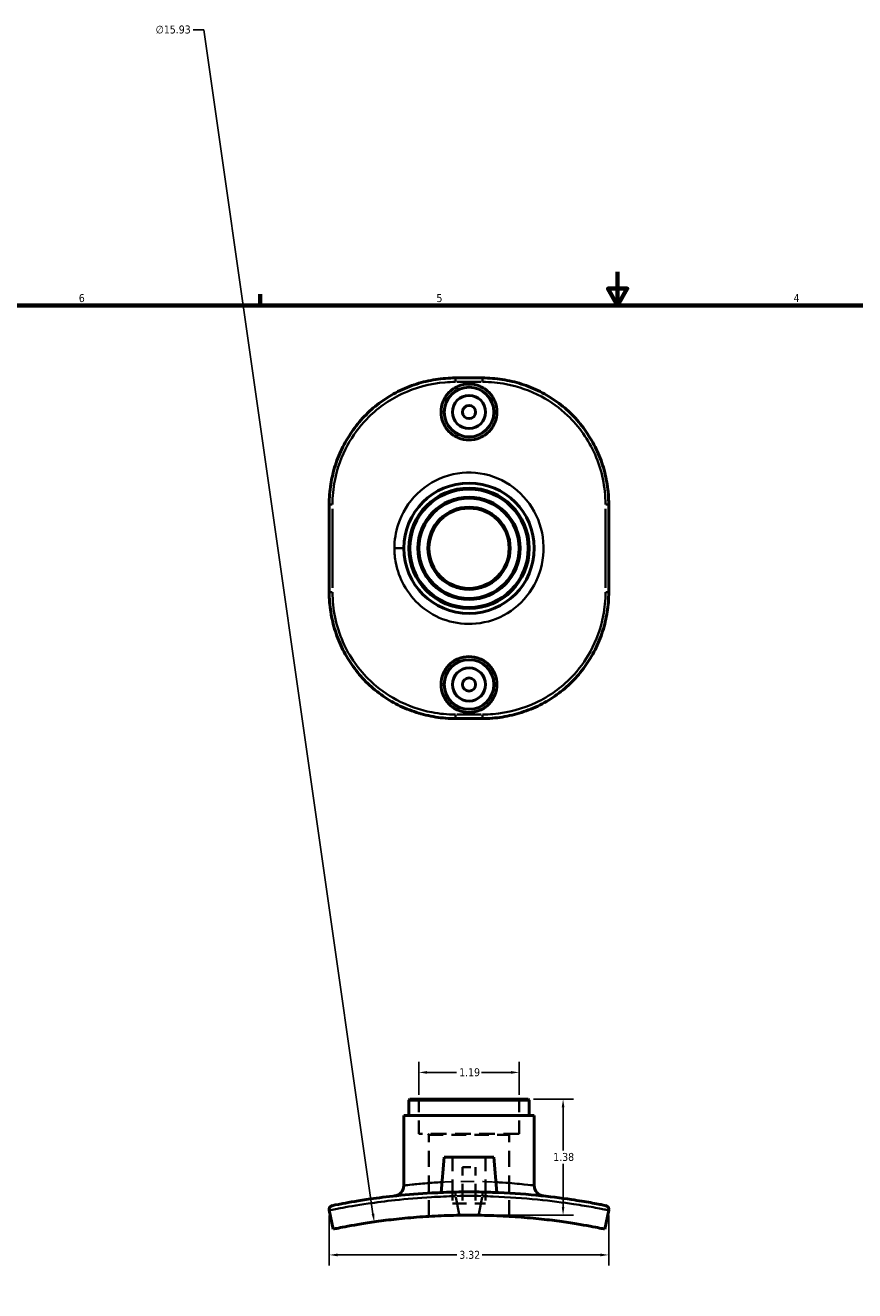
# Model space of a CAD drawing. Header units: inches. Extents: x 0.1 to 39.5, y -5.7 to 24.3.
# Tile 4 of 6: x 10 to 19.8, y 9.3 to 24.3. Entities that reach past the tile are written whole.
import ezdxf

# ---------------------------------------------------------------- set-up
doc = ezdxf.new("R2010")
doc.units = ezdxf.units.IN
doc.header["$MEASUREMENT"] = 0
doc.linetypes.add('DASHED', pattern=[0.2067, 0.1654, -0.0413])
for name, color, linetype, lineweight in [('Border (ANSI)', 7, 'Continuous', 70), ('Dimension (ANSI)', 7, 'Continuous', 25), ('Hidden (ANSI)', 7, 'DASHED', 35), ('Hidden Narrow (ANSI)', 7, 'DASHED', 25), ('Visible (ANSI)', 7, 'Continuous', 50), ('Visible Narrow (ANSI)', 7, 'Continuous', 35)]:
    doc.layers.add(name, color=color, linetype=linetype, lineweight=lineweight)
doc.styles.add('Note Text (ANSI)', font='tahoma.ttf')
doc.dimstyles.new('Default (ANSI)', dxfattribs={"dimtxt": 0.094488, "dimasz": 0.098425, "dimexe": 0.125, "dimexo": 0.0625, "dimgap": 0.031496, "dimtad": 0, "dimtih": 1, "dimtoh": 1, "dimrnd": 1e-08, "dimzin": 4, "dimdsep": 46, "dimtxsty": 'Note Text (ANSI)', "dimcen": 0.09, "dimdle": 0.393701, "dimclrd": 256, "dimclre": 256, "dimclrt": 5, "dimadec": 0, "dimazin": 1, "dimtfac": 1, "dimtofl": 0, "dimtmove": 0, "dimatfit": 3, "dimfxl": 1, "dimtolj": 1, "dimtzin": 4, "dimlwd": -1, "dimlwe": -1, "dimarcsym": 0})

# ---------------------------------------------------------------- blocks, each defined once
blk = doc.blocks.new('Borders Default Border')
at = {"layer": 'Border (ANSI)'}
blk.add_line((12.75, 21), (12.75, 21.134), dxfattribs=at)
at = {"layer": 'Border (ANSI)', "flags": 128}
for points in [[(17, 21.4), (17, 21), (16.885, 21.2), (17.115, 21.2), (17, 21)], [(0.5, 1), (0.5, 21), (33.5, 21), (33.5, 1), (0.5, 1)]]:
    blk.add_lwpolyline(points, dxfattribs=at)
at = {"layer": 'Border (ANSI)', "color": 5, "true_color": 0x0000ff, "char_height": 0.0945, "attachment_point": 7, "style": 'Note Text (ANSI)'}
for s, insert in [('6', (10.595, 21.038)), ('5', (14.847, 21.038)), ('4', (19.092, 21.04))]:
    blk.add_mtext(s, dxfattribs=dict(at, insert=insert))
blk = doc.blocks.new('*D6')
at = {"layer": 'Defpoints', "color": 0, "transparency": 16777216}
for p in [(15.83, 11.88), (14.637, 11.55), (15.83, 11.55)]:
    blk.add_point(p, dxfattribs=at)
at = {"layer": 'Dimension (ANSI)', "transparency": 16777216}
for p, q in [((14.637, 11.613), (14.637, 12.005)), ((15.83, 11.613), (15.83, 12.005)), ((14.736, 11.88), (15.086, 11.88)), ((15.731, 11.88), (15.381, 11.88))]:
    blk.add_line(p, q, dxfattribs=at)
for points in [[(14.736, 11.896), (14.736, 11.863), (14.637, 11.88)], [(15.731, 11.896), (15.731, 11.863), (15.83, 11.88)]]:
    blk.add_solid(points, dxfattribs=at)
at = {"layer": 'Dimension (ANSI)', "color": 5, "transparency": 16777216, "insert": (15.117, 11.929), "char_height": 0.0945, "attachment_point": 1, "style": 'Note Text (ANSI)'}
blk.add_mtext('\\A1;1.19', dxfattribs=at)
blk = doc.blocks.new('*D7')
at = {"layer": 'Defpoints', "color": 0, "transparency": 16777216}
for p in [(14.106, 10.102), (16.361, -5.667)]:
    blk.add_point(p, dxfattribs=at)
at = {"layer": 'Dimension (ANSI)', "transparency": 16777216}
for p, q in [((11.954, 24.277), (12.08, 24.277)), ((12.08, 24.277), (14.092, 10.199)), ((15.234, 2.127), (15.234, 2.307)), ((15.144, 2.217), (15.324, 2.217))]:
    blk.add_line(p, q, dxfattribs=at)
blk.add_solid([(14.109, 10.202), (14.076, 10.197), (14.106, 10.102)], dxfattribs=at)
at = {"layer": 'Dimension (ANSI)', "color": 5, "transparency": 16777216, "insert": (11.509, 24.328), "char_height": 0.0945, "attachment_point": 1, "style": 'Note Text (ANSI)'}
blk.add_mtext('\\A1;∅15.93', dxfattribs=at)
blk = doc.blocks.new('*D8')
at = {"layer": 'Defpoints', "color": 0, "transparency": 16777216}
for p in [(13.573, 10.24), (16.894, 10.24), (16.894, 9.709)]:
    blk.add_point(p, dxfattribs=at)
at = {"layer": 'Dimension (ANSI)', "transparency": 16777216}
for p, q in [((13.573, 10.178), (13.573, 9.584)), ((16.894, 10.178), (16.894, 9.584)), ((13.672, 9.709), (15.087, 9.709)), ((16.795, 9.709), (15.39, 9.709))]:
    blk.add_line(p, q, dxfattribs=at)
for points in [[(13.672, 9.726), (13.672, 9.693), (13.573, 9.709)], [(16.795, 9.726), (16.795, 9.693), (16.894, 9.709)]]:
    blk.add_solid(points, dxfattribs=at)
at = {"layer": 'Dimension (ANSI)', "color": 5, "transparency": 16777216, "insert": (15.118, 9.758), "char_height": 0.0945, "attachment_point": 1, "style": 'Note Text (ANSI)'}
blk.add_mtext('\\A1;3.32', dxfattribs=at)
blk = doc.blocks.new('*D10')
at = {"layer": 'Defpoints', "color": 0, "transparency": 16777216}
for p in [(15.937, 11.562), (16.352, 11.562), (15.234, 10.182)]:
    blk.add_point(p, dxfattribs=at)
at = {"layer": 'Dimension (ANSI)', "transparency": 16777216}
for p, q in [((16, 11.562), (16.477, 11.562)), ((16.352, 11.464), (16.352, 10.953)), ((16.352, 10.281), (16.352, 10.791)), ((15.296, 10.182), (16.477, 10.182))]:
    blk.add_line(p, q, dxfattribs=at)
for points in [[(16.336, 11.464), (16.368, 11.464), (16.352, 11.562)], [(16.336, 10.281), (16.368, 10.281), (16.352, 10.182)]]:
    blk.add_solid(points, dxfattribs=at)
at = {"layer": 'Dimension (ANSI)', "color": 5, "transparency": 16777216, "insert": (16.235, 10.922), "char_height": 0.0945, "attachment_point": 1, "style": 'Note Text (ANSI)'}
blk.add_mtext('\\A1;1.38', dxfattribs=at)

msp = doc.modelspace()

# ---------------------------------------------------------------- linework, layer by layer
at = {"layer": 'Hidden (ANSI)', "ltscale": 0.032023}
for p, q in [((14.637, 11.55), (14.625, 11.562)), ((15.83, 11.55), (15.842, 11.562)), ((14.756, 11.136), (14.745, 11.148)), ((15.711, 11.136), (15.722, 11.148))]:
    msp.add_line(p, q, dxfattribs=at)
at = {"layer": 'Hidden (ANSI)', "ltscale": 0.972604}
for p, q in [((14.637, 11.148), (14.637, 11.55)), ((15.83, 11.148), (15.83, 11.55))]:
    msp.add_line(p, q, dxfattribs=at)
at = {"layer": 'Hidden (ANSI)', "ltscale": 1.132842}
msp.add_line((15.83, 11.148), (14.637, 11.148), dxfattribs=at)
at = {"layer": 'Hidden (ANSI)', "ltscale": 1.171229}
for p, q in [((14.756, 10.168), (14.756, 11.136)), ((15.711, 10.168), (15.711, 11.136))]:
    msp.add_line(p, q, dxfattribs=at)
at = {"layer": 'Hidden (ANSI)', "ltscale": 1.035741}
msp.add_line((14.756, 11.136), (15.711, 11.136), dxfattribs=at)
at = {"layer": 'Hidden (ANSI)', "ltscale": 1.00714}
for p, q in [((15.037, 10.872), (15.037, 10.456)), ((15.43, 10.872), (15.43, 10.456))]:
    msp.add_line(p, q, dxfattribs=at)
at = {"layer": 'Hidden (ANSI)', "ltscale": 0.471064}
msp.add_line((15.155, 10.754), (15.312, 10.754), dxfattribs=at)
at = {"layer": 'Hidden (ANSI)', "ltscale": 0.564197}
for p, q in [((15.155, 10.754), (15.155, 10.458)), ((15.312, 10.754), (15.312, 10.458))]:
    msp.add_line(p, q, dxfattribs=at)
at = {"layer": 'Hidden (ANSI)', "ltscale": 0.256709}
for p, q in [((15.037, 10.456), (15.037, 10.321)), ((15.43, 10.456), (15.43, 10.321))]:
    msp.add_line(p, q, dxfattribs=at)
at = {"layer": 'Hidden (ANSI)', "ltscale": 0.260472}
for p, q in [((15.155, 10.458), (15.155, 10.321)), ((15.312, 10.458), (15.312, 10.321))]:
    msp.add_line(p, q, dxfattribs=at)
at = {"layer": 'Hidden (ANSI)', "ltscale": 0.997297}
msp.add_line((15.037, 10.321), (15.43, 10.321), dxfattribs=at)
at = {"layer": 'Hidden Narrow (ANSI)', "ltscale": 0.961962}
msp.add_open_spline([(15.555, 10.575), (15.476, 10.579), (15.392, 10.582), (15.202, 10.584), (15.095, 10.582), (14.967, 10.578), (14.939, 10.576), (14.912, 10.575)], degree=3, knots=[-3.77586, -3.77586, -3.77586, -3.77586, -3.145776, -3.145776, -2.378267, -2.378267, -2.161223, -2.161223, -2.161223, -2.161223], dxfattribs=at)
at = {"layer": 'Visible (ANSI)'}
for p, q in [((15.073, 20.137), (15.394, 20.137)), ((13.572, 17.59), (13.572, 18.634)), ((16.895, 18.634), (16.895, 17.59)), ((15.394, 16.087), (15.073, 16.087)), ((14.53, 11.562), (14.518, 11.55)), ((14.518, 11.369), (14.518, 11.55)), ((15.949, 11.55), (14.518, 11.55)), ((14.53, 11.562), (15.937, 11.562)), ((15.937, 11.562), (15.949, 11.55)), ((15.949, 11.369), (15.949, 11.55)), ((16.009, 11.369), (14.458, 11.369)), ((14.458, 10.535), (14.458, 11.369)), ((16.009, 10.535), (16.009, 11.369)), ((14.938, 10.872), (14.901, 10.452)), ((14.938, 10.872), (15.529, 10.872)), ((15.529, 10.872), (15.566, 10.452)), ((13.573, 10.24), (13.619, 10.017)), ((16.848, 10.017), (16.894, 10.24))]:
    msp.add_line(p, q, dxfattribs=at)
for centre, radius in [((15.234, 19.732), 0.295), ((15.234, 19.732), 0.197), ((15.234, 19.732), 0.0787), ((15.234, 18.112), 0.775), ((15.234, 18.112), 0.716), ((15.234, 18.112), 0.704), ((15.234, 18.112), 0.608), ((15.234, 18.112), 0.596), ((15.234, 18.112), 0.489), ((15.234, 18.112), 0.477), ((15.234, 16.492), 0.295), ((15.234, 16.492), 0.197), ((15.234, 16.492), 0.0787)]:
    msp.add_circle(centre, radius, dxfattribs=at)
for centre, radius, start, end in [((14.333, 10.535), 0.125, 276.1772, 0), ((16.134, 10.535), 0.125, 180, 263.8228), ((15.234, 2.218), 8.241, 88.8787, 91.1213), ((13.62, 10.25), 0.0478, 101.3581, 191.6923), ((16.847, 10.25), 0.0478, 348.3077, 78.6419), ((15.234, 2.218), 7.965, 89.1852, 90.8148)]:
    msp.add_arc(centre, radius, start, end, dxfattribs=at)
for points, knots in [([(13.572, 18.634), (13.572, 18.713), (13.578, 18.792), (13.603, 18.948), (13.621, 19.025), (13.669, 19.175), (13.699, 19.248), (13.77, 19.389), (13.811, 19.456), (13.903, 19.584), (13.954, 19.644), (14.065, 19.756), (14.124, 19.807), (14.252, 19.899), (14.319, 19.94), (14.46, 20.011), (14.533, 20.041), (14.683, 20.089), (14.76, 20.107), (14.915, 20.131), (14.994, 20.137), (15.073, 20.137)], [0, 0, 0, 0, 0.582633, 0.582633, 1.165266, 1.165266, 1.747899, 1.747899, 2.330533, 2.330533, 2.913166, 2.913166, 3.495799, 3.495799, 4.078432, 4.078432, 4.661065, 4.661065, 5.243698, 5.243698, 5.826331, 5.826331, 5.826331, 5.826331]), ([(14.901, 19.732), (14.901, 19.774), (14.91, 19.819), (14.944, 19.9), (14.969, 19.938), (15.028, 19.996), (15.066, 20.022), (15.147, 20.056), (15.192, 20.064), (15.275, 20.064), (15.32, 20.056), (15.401, 20.022), (15.439, 19.996), (15.498, 19.938), (15.523, 19.9), (15.557, 19.819), (15.566, 19.774), (15.566, 19.732), (15.566, 19.691), (15.557, 19.646), (15.523, 19.565), (15.498, 19.527), (15.439, 19.468), (15.401, 19.443), (15.32, 19.409), (15.275, 19.401), (15.192, 19.401), (15.147, 19.409), (15.066, 19.443), (15.028, 19.468), (14.969, 19.527), (14.944, 19.565), (14.91, 19.646), (14.901, 19.691), (14.901, 19.732)], [2.539897, 2.539897, 2.539897, 2.539897, 2.857448, 2.857448, 3.174999, 3.174999, 3.492423, 3.492423, 3.809846, 3.809846, 4.127269, 4.127269, 4.444692, 4.444692, 4.762243, 4.762243, 5.079794, 5.079794, 5.079794, 5.397345, 5.397345, 5.714896, 5.714896, 6.03232, 6.03232, 6.349743, 6.349743, 6.667166, 6.667166, 6.984589, 6.984589, 7.30214, 7.30214, 7.619692, 7.619692, 7.619692, 7.619692]), ([(15.394, 20.137), (15.473, 20.137), (15.552, 20.131), (15.707, 20.107), (15.784, 20.089), (15.934, 20.041), (16.008, 20.011), (16.148, 19.94), (16.215, 19.899), (16.343, 19.807), (16.403, 19.756), (16.514, 19.644), (16.565, 19.584), (16.656, 19.456), (16.697, 19.389), (16.768, 19.248), (16.798, 19.175), (16.846, 19.025), (16.864, 18.948), (16.889, 18.792), (16.895, 18.713), (16.895, 18.634)], [0, 0, 0, 0, 0.58263, 0.58263, 1.16526, 1.16526, 1.74789, 1.74789, 2.330521, 2.330521, 2.913151, 2.913151, 3.495781, 3.495781, 4.078411, 4.078411, 4.661041, 4.661041, 5.243671, 5.243671, 5.826301, 5.826301, 5.826301, 5.826301]), ([(15.073, 16.087), (14.994, 16.087), (14.915, 16.093), (14.76, 16.118), (14.683, 16.136), (14.533, 16.184), (14.46, 16.214), (14.319, 16.285), (14.252, 16.326), (14.124, 16.418), (14.064, 16.469), (13.954, 16.581), (13.903, 16.641), (13.811, 16.768), (13.77, 16.836), (13.699, 16.976), (13.669, 17.05), (13.621, 17.2), (13.603, 17.277), (13.578, 17.433), (13.572, 17.511), (13.572, 17.59)], [0, 0, 0, 0, 0.58263, 0.58263, 1.16526, 1.16526, 1.74789, 1.74789, 2.330521, 2.330521, 2.913151, 2.913151, 3.495781, 3.495781, 4.078411, 4.078411, 4.661041, 4.661041, 5.243671, 5.243671, 5.826301, 5.826301, 5.826301, 5.826301]), ([(16.895, 17.59), (16.895, 17.511), (16.889, 17.433), (16.864, 17.277), (16.846, 17.2), (16.798, 17.05), (16.768, 16.976), (16.697, 16.836), (16.656, 16.768), (16.565, 16.641), (16.513, 16.581), (16.403, 16.469), (16.343, 16.418), (16.215, 16.326), (16.148, 16.285), (16.008, 16.214), (15.934, 16.184), (15.784, 16.136), (15.707, 16.118), (15.552, 16.093), (15.473, 16.087), (15.394, 16.087)], [0, 0, 0, 0, 0.582633, 0.582633, 1.165266, 1.165266, 1.747899, 1.747899, 2.330533, 2.330533, 2.913166, 2.913166, 3.495799, 3.495799, 4.078432, 4.078432, 4.661065, 4.661065, 5.243698, 5.243698, 5.826331, 5.826331, 5.826331, 5.826331]), ([(15.566, 16.492), (15.566, 16.451), (15.557, 16.406), (15.523, 16.325), (15.498, 16.287), (15.439, 16.228), (15.401, 16.203), (15.32, 16.169), (15.275, 16.161), (15.192, 16.161), (15.147, 16.169), (15.066, 16.203), (15.028, 16.228), (14.969, 16.287), (14.944, 16.325), (14.91, 16.406), (14.901, 16.451), (14.901, 16.534), (14.91, 16.579), (14.944, 16.66), (14.969, 16.698), (15.028, 16.756), (15.066, 16.782), (15.147, 16.816), (15.192, 16.824), (15.275, 16.824), (15.32, 16.816), (15.401, 16.782), (15.439, 16.756), (15.498, 16.698), (15.523, 16.66), (15.557, 16.579), (15.566, 16.534), (15.566, 16.492)], [0, 0, 0, 0, 0.317551, 0.317551, 0.635102, 0.635102, 0.952525, 0.952525, 1.269949, 1.269949, 1.587372, 1.587372, 1.904795, 1.904795, 2.222346, 2.222346, 2.539897, 2.539897, 2.857448, 2.857448, 3.174999, 3.174999, 3.492423, 3.492423, 3.809846, 3.809846, 4.127269, 4.127269, 4.444692, 4.444692, 4.762243, 4.762243, 5.079794, 5.079794, 5.079794, 5.079794]), ([(15.072, 10.457), (14.979, 10.455), (14.885, 10.451), (14.646, 10.439), (14.504, 10.427), (14.259, 10.401), (14.154, 10.388), (13.923, 10.355), (13.812, 10.335), (13.653, 10.306), (13.611, 10.297), (13.611, 10.297)], [0, 0, 0, 0, 0.709167, 0.709167, 1.843833, 1.843833, 2.823178, 2.823178, 4.276454, 4.276454, 5.826301, 5.826301, 5.826301, 5.826301]), ([(16.856, 10.297), (16.856, 10.297), (16.847, 10.299), (16.801, 10.308), (16.749, 10.318), (16.615, 10.342), (16.538, 10.355), (16.33, 10.386), (16.189, 10.404), (15.872, 10.435), (15.697, 10.447), (15.477, 10.455), (15.436, 10.456), (15.395, 10.457)], [0, 0, 0, 0, 0.719114, 0.719114, 1.869696, 1.869696, 2.846769, 2.846769, 4.157076, 4.157076, 5.513508, 5.513508, 5.826331, 5.826331, 5.826331, 5.826331]), ([(13.619, 10.017), (13.619, 10.017), (13.628, 10.019), (13.666, 10.026), (13.694, 10.032), (13.769, 10.047), (13.816, 10.055), (13.925, 10.074), (13.987, 10.084), (14.12, 10.104), (14.195, 10.115), (14.359, 10.135), (14.448, 10.144), (14.634, 10.16), (14.731, 10.167), (14.927, 10.177), (15.025, 10.18), (15.12, 10.181)], [11.64552, 11.64552, 11.64552, 11.64552, 12.364715, 12.364715, 13.08391, 13.08391, 13.803105, 13.803105, 14.522299, 14.522299, 15.246787, 15.246787, 15.971275, 15.971275, 16.695762, 16.695762, 17.42025, 17.42025, 17.42025, 17.42025]), ([(15.347, 10.181), (15.442, 10.18), (15.54, 10.177), (15.736, 10.167), (15.833, 10.16), (16.019, 10.144), (16.108, 10.135), (16.272, 10.115), (16.348, 10.104), (16.48, 10.084), (16.542, 10.074), (16.651, 10.055), (16.698, 10.047), (16.773, 10.032), (16.801, 10.026), (16.839, 10.019), (16.848, 10.017), (16.848, 10.017)], [5.87079, 5.87079, 5.87079, 5.87079, 6.595278, 6.595278, 7.319766, 7.319766, 8.044253, 8.044253, 8.768741, 8.768741, 9.487936, 9.487936, 10.207131, 10.207131, 10.926325, 10.926325, 11.64552, 11.64552, 11.64552, 11.64552])]:
    msp.add_open_spline(points, degree=3, knots=knots, dxfattribs=at)
at = {"layer": 'Visible Narrow (ANSI)'}
for p, q in [((15.379, 20.09), (15.088, 20.09)), ((13.572, 18.634), (13.607, 18.634)), ((13.611, 17.643), (13.611, 18.582)), ((16.856, 18.582), (16.856, 17.643)), ((16.895, 18.634), (16.86, 18.634)), ((14.458, 18.112), (14.356, 18.112)), ((13.572, 17.59), (13.607, 17.59)), ((16.895, 17.59), (16.86, 17.59)), ((15.088, 16.135), (15.379, 16.135)), ((15.073, 10.413), (15.072, 10.457)), ((15.118, 10.193), (15.076, 10.397)), ((15.391, 10.397), (15.349, 10.193)), ((15.395, 10.457), (15.394, 10.413))]:
    msp.add_line(p, q, dxfattribs=at)
for centre, radius, start, end in [((14.333, 10.535), 0.125, 280.3683, 355.8089), ((15.234, 2.218), 8.193, 88.9908, 91.0092)]:
    msp.add_arc(centre, radius, start, end, dxfattribs=at)
for centre, major_axis, start_param, end_param in [((15.073, 20.09), (0, 0.0478), 0.07854, 1.492257), ((15.394, 20.09), (0, 0.0478), 4.790929, 6.204645), ((15.073, 16.135), (0, -0.0478), 4.790929, 6.204645), ((15.394, 16.135), (0, -0.0478), 0.07854, 1.492257)]:
    msp.add_ellipse(centre, major_axis=major_axis, ratio=0.019569, start_param=start_param, end_param=end_param, dxfattribs=at)
for points, knots in [([(13.611, 18.634), (13.611, 18.729), (13.62, 18.823), (13.667, 19.064), (13.718, 19.207), (13.852, 19.452), (13.929, 19.556), (14.137, 19.771), (14.278, 19.873), (14.595, 20.023), (14.77, 20.07), (14.99, 20.088), (15.031, 20.09), (15.072, 20.09)], [0, 0, 0, 0, 0.719114, 0.719114, 1.869696, 1.869696, 2.846769, 2.846769, 4.157076, 4.157076, 5.513508, 5.513508, 5.826331, 5.826331, 5.826331, 5.826331]), ([(15.395, 20.09), (15.488, 20.09), (15.582, 20.081), (15.821, 20.036), (15.963, 19.986), (16.208, 19.855), (16.313, 19.779), (16.544, 19.56), (16.655, 19.401), (16.814, 19.041), (16.856, 18.838), (16.856, 18.634)], [0, 0, 0, 0, 0.709167, 0.709167, 1.843833, 1.843833, 2.823179, 2.823179, 4.276454, 4.276454, 5.826301, 5.826301, 5.826301, 5.826301]), ([(14.347, 18.112), (14.347, 18.054), (14.352, 17.995), (14.382, 17.846), (14.414, 17.757), (14.511, 17.58), (14.58, 17.494), (14.75, 17.349), (14.852, 17.292), (15.075, 17.218), (15.197, 17.205), (15.449, 17.229), (15.578, 17.272), (15.808, 17.413), (15.908, 17.512), (16.056, 17.747), (16.102, 17.884), (16.13, 18.17), (16.109, 18.318), (16.001, 18.586), (15.915, 18.706), (15.695, 18.895), (15.561, 18.962), (15.278, 19.023), (15.13, 19.018), (14.851, 18.938), (14.721, 18.862), (14.514, 18.658), (14.436, 18.531), (14.362, 18.303), (14.347, 18.208), (14.347, 18.112)], [0, 0, 0, 0, 0.368797, 0.368797, 0.958873, 0.958873, 1.645102, 1.645102, 2.378267, 2.378267, 3.145776, 3.145776, 3.993047, 3.993047, 4.864576, 4.864576, 5.752983, 5.752983, 6.669292, 6.669292, 7.578782, 7.578782, 8.509456, 8.509456, 9.427011, 9.427011, 10.360633, 10.360633, 11.275327, 11.275327, 11.874161, 11.874161, 11.874161, 11.874161]), ([(15.072, 16.135), (14.979, 16.135), (14.885, 16.144), (14.646, 16.189), (14.504, 16.239), (14.259, 16.37), (14.154, 16.446), (13.923, 16.665), (13.812, 16.824), (13.653, 17.184), (13.611, 17.387), (13.611, 17.59)], [0, 0, 0, 0, 0.709167, 0.709167, 1.843833, 1.843833, 2.823178, 2.823178, 4.276454, 4.276454, 5.826301, 5.826301, 5.826301, 5.826301]), ([(16.856, 17.59), (16.856, 17.496), (16.847, 17.402), (16.801, 17.161), (16.749, 17.017), (16.615, 16.773), (16.538, 16.669), (16.33, 16.454), (16.189, 16.352), (15.872, 16.202), (15.697, 16.155), (15.477, 16.137), (15.436, 16.135), (15.395, 16.135)], [0, 0, 0, 0, 0.719114, 0.719114, 1.869696, 1.869696, 2.846769, 2.846769, 4.157076, 4.157076, 5.513508, 5.513508, 5.826331, 5.826331, 5.826331, 5.826331]), ([(14.912, 10.575), (14.848, 10.572), (14.788, 10.567), (14.662, 10.557), (14.602, 10.551), (14.517, 10.542), (14.489, 10.538), (14.463, 10.535), (14.458, 10.535), (14.458, 10.535)], [-2.161223, -2.161223, -2.161223, -2.161223, -1.645102, -1.645102, -0.958873, -0.958873, -0.368797, -0.368797, 0, 0, 0, 0]), ([(16.009, 10.535), (16.009, 10.535), (16.007, 10.535), (15.993, 10.537), (15.952, 10.542), (15.823, 10.555), (15.736, 10.564), (15.608, 10.572), (15.582, 10.573), (15.555, 10.575)], [-5.937077, -5.937077, -5.937077, -5.937077, -5.752983, -5.752983, -4.864576, -4.864576, -3.993047, -3.993047, -3.77586, -3.77586, -3.77586, -3.77586]), ([(13.573, 10.24), (13.573, 10.24), (13.617, 10.249), (13.78, 10.28), (13.894, 10.3), (14.131, 10.334), (14.239, 10.348), (14.49, 10.376), (14.636, 10.388), (14.881, 10.402), (14.977, 10.406), (15.073, 10.409)], [-5.826301, -5.826301, -5.826301, -5.826301, -4.276454, -4.276454, -2.823178, -2.823178, -1.843833, -1.843833, -0.709167, -0.709167, 0, 0, 0, 0]), ([(15.394, 10.409), (15.436, 10.408), (15.479, 10.406), (15.704, 10.397), (15.884, 10.384), (16.208, 10.352), (16.354, 10.332), (16.567, 10.3), (16.646, 10.287), (16.783, 10.262), (16.836, 10.252), (16.884, 10.242), (16.894, 10.24), (16.894, 10.24)], [-5.826331, -5.826331, -5.826331, -5.826331, -5.513508, -5.513508, -4.157076, -4.157076, -2.846769, -2.846769, -1.869696, -1.869696, -0.719114, -0.719114, 0, 0, 0, 0])]:
    msp.add_open_spline(points, degree=3, knots=knots, dxfattribs=at)

# ---------------------------------------------------------------- block references
msp.add_blockref('Borders Default Border', (0, 0))

# ---------------------------------------------------------------- dimensions: what is measured, and where the dimension line sits
at = {"layer": 'Dimension (ANSI)'}
dim = msp.add_diameter_dim_2p(p1=(16.361, -5.667), p2=(14.106, 10.102), dimstyle='Default (ANSI)', override={"dimgap": 0.031496, "dimdec": 2, "dimlfac": 0.999962, "dimtol": 0, "dimlim": 0, "dimtp": 0, "dimtm": 0, "dimtdec": 2}, dxfattribs=at)
dim.commit()
dim.dimension.update_dxf_attribs({"geometry": '*D7', "text_midpoint": (11.716, 24.277), "dimtype": 163})
dim = msp.add_linear_dim(base=(15.83, 11.88), p1=(14.637, 11.55), p2=(15.83, 11.55), dimstyle='Default (ANSI)', override={"dimgap": 0.031496, "dimtih": 0, "dimtoh": 0, "dimdec": 2, "dimtol": 0, "dimlim": 0, "dimtp": 0, "dimtm": 0, "dimtdec": 2, "dimatfit": 1}, dxfattribs=at)
dim.commit()
dim.dimension.update_dxf_attribs({"geometry": '*D6', "text_midpoint": (15.234, 11.88), "dimtype": 160})
for base, p1, p2, angle, override, picture, middle in [((16.352, 11.562), (15.234, 10.182), (15.937, 11.562), 90, {"dimgap": 0.031496, "dimdec": 2, "dimtol": 0, "dimlim": 0, "dimtp": 0, "dimtm": 0, "dimtdec": 2, "dimatfit": 1}, '*D10', (16.352, 10.872)), ((16.894, 9.709), (13.573, 10.24), (16.894, 10.24), 180, {"dimgap": 0.031496, "dimtih": 0, "dimtoh": 0, "dimdec": 2, "dimtol": 0, "dimlim": 0, "dimtp": 0, "dimtm": 0, "dimtdec": 2, "dimatfit": 1}, '*D8', (15.239, 9.709))]:
    dim = msp.add_linear_dim(base=base, p1=p1, p2=p2, angle=angle, dimstyle='Default (ANSI)', override=override, dxfattribs=at)
    dim.commit()
    dim.dimension.update_dxf_attribs({"geometry": picture, "text_midpoint": middle, "dimtype": 160})

doc.saveas('drawing.dxf')
